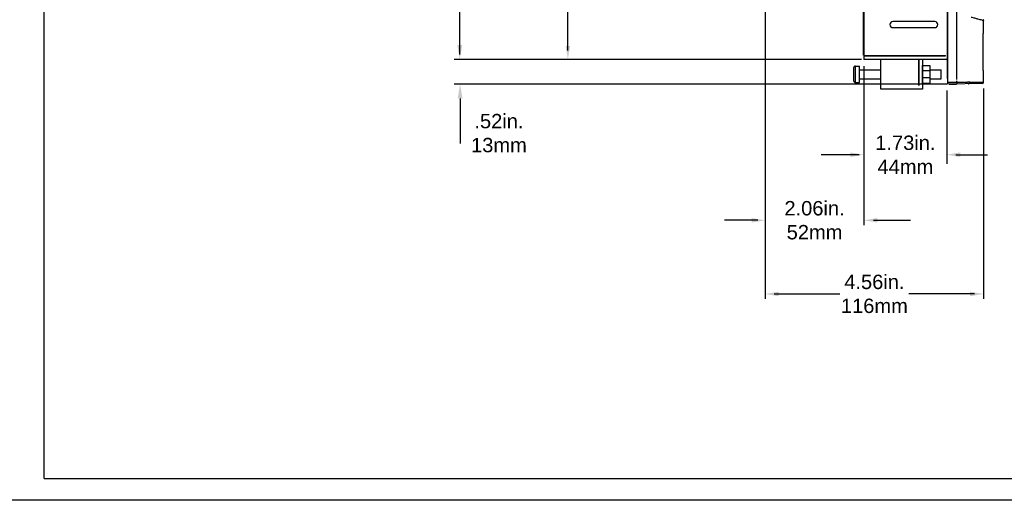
# Model space of a CAD drawing. Extents: x -71 to 52, y -13 to 68.
# Tile 23 of 81: x 17 to 38, y 7 to 17. Entities that reach past the tile are written whole.
import ezdxf

# ---------------------------------------------------------------- set-up
doc = ezdxf.new("R2010")
doc.units = 0
doc.header["$LTSCALE"] = 1.21
doc.header["$MEASUREMENT"] = 0
doc.layers.get('0').update_dxf_attribs({"linetype": 'CONTINUOUS'})
doc.layers.add('AM_5', color=3, linetype='CONTINUOUS', lineweight=15)
for name, color, linetype in [('dim', 5, 'CONTINUOUS'), ('prod', 6, 'CONTINUOUS'), ('UNIT', 7, 'CONTINUOUS')]:
    doc.layers.add(name, color=color, linetype=linetype)
doc.styles.add('arial', font='ARIAL.TTF')
doc.styles.add('arial3', font='ARIAL.TTF', dxfattribs={"height": 0.3})

msp = doc.modelspace()

# ---------------------------------------------------------------- linework, layer by layer
at = {"linetype": 'Continuous'}
for q in [(17.456, 35.395), (51.456, 7.356)]:
    msp.add_line((17.456, 7.356), q, dxfattribs=at)
at = {"color": 7, "linetype": 'Continuous'}
for p, q in [((36.316, 15.713), (36.316, 28.783)), ((36.318, 15.593), (36.318, 28.903)), ((36.318, 15.593), (36.318, 28.903)), ((36.499, 28.81), (36.499, 15.686)), ((36.316, 28.763), (36.316, 15.693)), ((34.56, 16.198), (34.56, 19.166)), ((34.57, 18.108), (34.57, 16.193)), ((36.05, 16.898), (35.175, 16.898)), ((37.068, 16.648), (37.068, 16.924)), ((37.068, 16.648), (37.068, 16.924)), ((35.175, 16.772), (36.05, 16.772)), ((37.068, 16.648), (37.059, 16.648)), ((37.068, 16.648), (37.059, 16.648)), ((37.059, 15.903), (37.059, 16.623)), ((37.059, 15.903), (37.059, 16.623)), ((34.57, 16.193), (36.275, 16.193)), ((34.57, 16.183), (36.275, 16.183)), ((34.57, 16.183), (34.57, 16.108)), ((36.316, 16.108), (34.57, 16.108)), ((34.783, 16.183), (34.792, 16.193)), ((34.92, 15.488), (34.92, 16.098)), ((34.92, 15.488), (34.92, 16.098)), ((34.938, 16.183), (34.929, 16.193)), ((34.98, 16.183), (34.98, 16.193)), ((35.08, 16.193), (35.08, 16.183)), ((35.39, 16.183), (35.39, 16.193)), ((35.49, 16.193), (35.49, 16.183)), ((35.714, 16.108), (35.714, 15.567)), ((35.714, 16.108), (35.714, 15.567)), ((35.716, 15.567), (35.716, 16.108)), ((35.716, 15.567), (35.716, 16.108)), ((35.795, 16.108), (35.795, 15.488)), ((35.795, 16.108), (35.795, 15.488)), ((36.275, 16.183), (36.275, 16.193)), ((34.354, 15.93), (34.354, 15.666)), ((34.394, 15.97), (34.474, 15.97)), ((34.394, 15.626), (34.394, 15.97)), ((34.474, 15.626), (34.474, 15.97)), ((34.474, 15.89), (34.92, 15.89)), ((35.716, 15.938), (35.714, 15.938)), ((35.946, 15.89), (36.18, 15.89)), ((36.18, 15.706), (36.18, 15.89)), ((37.059, 15.878), (37.068, 15.878)), ((37.059, 15.878), (37.068, 15.878)), ((37.068, 15.636), (37.068, 15.878)), ((37.068, 15.636), (37.068, 15.878)), ((34.394, 15.626), (34.474, 15.626)), ((34.474, 15.706), (34.92, 15.706)), ((35.716, 15.658), (35.714, 15.658)), ((35.946, 15.706), (36.18, 15.706)), ((36.32, 15.623), (36.318, 15.623)), ((36.32, 15.593), (36.32, 15.623)), ((35.795, 15.488), (34.92, 15.488)), ((35.795, 15.488), (34.92, 15.488)), ((35.714, 15.567), (35.716, 15.567)), ((35.714, 15.567), (35.716, 15.567)), ((37.039, 15.606), (36.318, 15.593)), ((37.039, 15.606), (36.318, 15.593)), ((36.349, 15.593), (36.349, 15.594)), ((36.349, 15.593), (36.499, 15.593)), ((36.502, 15.596), (36.499, 15.593))]:
    msp.add_line(p, q, dxfattribs=at)
for centre, radius, start, end in [((35.175, 16.835), 0.063, 90, 270), ((36.05, 16.835), 0.063, 270, 90), ((37.053, 16.923), 0.015, 0, 75), ((37.053, 16.923), 0.015, 0, 75), ((34.93, 16.098), 0.01, 90, 180), ((34.394, 15.93), 0.0403, 90, 180), ((34.394, 15.666), 0.0403, 180, 270), ((37.038, 15.636), 0.03, 271, 360), ((37.038, 15.636), 0.03, 271, 360)]:
    msp.add_arc(centre, radius, start, end, dxfattribs=at)
for points, knots in [([(36.807, 16.993), (36.832, 16.987), (36.877, 16.975), (36.94, 16.958), (36.987, 16.945), (37.03, 16.934), (37.043, 16.93), (37.071, 16.923), (37.067, 16.924)], [0, 0, 0, 0, 0.076873, 0.1409486, 0.1922177, 0.230674, 0.2563133, 0.2691336, 0.2691336, 0.2691336, 0.2691336]), ([(37.059, 16.645), (37.059, 16.646), (37.059, 16.647), (37.059, 16.648), (37.059, 16.648), (37.059, 16.648)], [0, 0, 0, 0, 0.001514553, 0.002444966, 0.002760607, 0.002760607, 0.002760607, 0.002760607]), ([(37.059, 16.645), (37.059, 16.646), (37.059, 16.647), (37.059, 16.648), (37.059, 16.648), (37.059, 16.648)], [0, 0, 0, 0, 0.001514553, 0.002444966, 0.002760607, 0.002760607, 0.002760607, 0.002760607]), ([(37.059, 16.623), (37.059, 16.624), (37.059, 16.627), (37.059, 16.631), (37.059, 16.634), (37.059, 16.638), (37.059, 16.641), (37.059, 16.643), (37.059, 16.645), (37.059, 16.645)], [0, 0, 0, 0, 0.00395079, 0.00781627, 0.01146932, 0.01485946, 0.01787344, 0.02044828, 0.02252638, 0.02252638, 0.02252638, 0.02252638]), ([(37.059, 16.623), (37.059, 16.624), (37.059, 16.627), (37.059, 16.631), (37.059, 16.634), (37.059, 16.638), (37.059, 16.641), (37.059, 16.643), (37.059, 16.645), (37.059, 16.645)], [0, 0, 0, 0, 0.00395079, 0.00781627, 0.01146932, 0.01485946, 0.01787344, 0.02044828, 0.02252638, 0.02252638, 0.02252638, 0.02252638]), ([(37.059, 15.88), (37.059, 15.881), (37.059, 15.883), (37.059, 15.885), (37.059, 15.888), (37.059, 15.892), (37.059, 15.895), (37.059, 15.899), (37.059, 15.902), (37.059, 15.903)], [0, 0, 0, 0, 0.0020781, 0.00465294, 0.00766692, 0.01105706, 0.01471011, 0.01857559, 0.02252638, 0.02252638, 0.02252638, 0.02252638]), ([(37.059, 15.88), (37.059, 15.881), (37.059, 15.883), (37.059, 15.885), (37.059, 15.888), (37.059, 15.892), (37.059, 15.895), (37.059, 15.899), (37.059, 15.902), (37.059, 15.903)], [0, 0, 0, 0, 0.0020781, 0.00465294, 0.00766692, 0.01105706, 0.01471011, 0.01857559, 0.02252638, 0.02252638, 0.02252638, 0.02252638]), ([(37.059, 15.878), (37.059, 15.878), (37.059, 15.878), (37.059, 15.879), (37.059, 15.879)], [0, 0, 0, 0, 0.000315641, 0.001246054, 0.001246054, 0.001246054, 0.001246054]), ([(37.059, 15.878), (37.059, 15.878), (37.059, 15.878), (37.059, 15.879), (37.059, 15.879)], [0, 0, 0, 0, 0.000315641, 0.001246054, 0.001246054, 0.001246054, 0.001246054]), ([(36.779, 15.63), (36.777, 15.63), (36.774, 15.63), (36.767, 15.63), (36.757, 15.63), (36.745, 15.63), (36.73, 15.63), (36.712, 15.629), (36.692, 15.629), (36.67, 15.629), (36.646, 15.628), (36.619, 15.628), (36.591, 15.627), (36.561, 15.627), (36.529, 15.626), (36.496, 15.626), (36.462, 15.625), (36.428, 15.625), (36.392, 15.624), (36.356, 15.624), (36.332, 15.623), (36.32, 15.623)], [0, 0, 0, 0, 0.0040538, 0.0109334, 0.0205964, 0.0329824, 0.0480149, 0.0656005, 0.0856299, 0.1079787, 0.1325084, 0.1590664, 0.1874878, 0.217596, 0.2492039, 0.2821152, 0.3161252, 0.3510224, 0.3865903, 0.4226069, 0.4588495, 0.4588495, 0.4588495, 0.4588495]), ([(36.502, 15.662), (36.503, 15.659), (36.504, 15.653), (36.506, 15.644), (36.508, 15.635), (36.508, 15.628), (36.509, 15.62), (36.508, 15.614), (36.508, 15.608), (36.506, 15.603), (36.505, 15.599), (36.503, 15.597), (36.502, 15.596)], [0, 0, 0, 0, 0.00971189, 0.01883009, 0.0273231, 0.03515175, 0.04229516, 0.04873662, 0.05447059, 0.05951228, 0.06390451, 0.06775946, 0.06775946, 0.06775946, 0.06775946]), ([(36.749, 15.6), (36.751, 15.601), (36.754, 15.601), (36.758, 15.602), (36.763, 15.604), (36.767, 15.606), (36.77, 15.609), (36.773, 15.613), (36.776, 15.617), (36.777, 15.621), (36.778, 15.626), (36.779, 15.629), (36.779, 15.63)], [0, 0, 0, 0, 0.00464329, 0.00928716, 0.01393213, 0.01857864, 0.02322693, 0.02787713, 0.03252914, 0.03718271, 0.04183744, 0.04649281, 0.04649281, 0.04649281, 0.04649281]), ([(36.779, 15.63), (36.806, 15.631), (36.856, 15.632), (36.925, 15.633), (36.98, 15.634), (37.021, 15.635), (37.048, 15.635), (37.062, 15.635), (37.067, 15.636)], [0, 0, 0, 0, 0.0822731, 0.1508503, 0.2057225, 0.2468827, 0.2743257, 0.288048, 0.288048, 0.288048, 0.288048])]:
    msp.add_open_spline(points, degree=3, knots=knots, dxfattribs=at)
msp.add_open_spline([(37.059, 15.879), (37.059, 15.879), (37.059, 15.88), (37.059, 15.88)], degree=3, dxfattribs=at)
msp.add_open_spline([(37.059, 15.879), (37.059, 15.879), (37.059, 15.88), (37.059, 15.88)], degree=3, dxfattribs=at)
at = {"layer": 'AM_5'}
msp.add_line((34.57, 15.97), (34.57, 12.649), dxfattribs=at)
at = {"layer": 'dim'}
for p, q in [((26.132, 16.208), (26.132, 21.63)), ((32.508, 20.79), (32.508, 12.649)), ((32.508, 20.79), (32.508, 11.111)), ((28.389, 16.295), (28.389, 18.884)), ((34.52, 16.108), (26.013, 16.108)), ((34.383, 16.108), (28.289, 16.108)), ((34.57, 15.97), (34.57, 12.649)), ((36.299, 15.594), (26.018, 15.594)), ((36.299, 15.456), (36.299, 13.927)), ((37.068, 15.498), (37.068, 11.111)), ((26.139, 15.295), (26.139, 14.351)), ((34.468, 14.118), (33.678, 14.118)), ((36.486, 14.118), (37.15, 14.118)), ((32.357, 12.749), (31.659, 12.749)), ((34.77, 12.749), (35.542, 12.749)), ((32.696, 11.211), (34.069, 11.211)), ((36.881, 11.211), (35.505, 11.211))]:
    msp.add_line(p, q, dxfattribs=at)
for points in [[(26.082, 16.408), (26.182, 16.408), (26.132, 16.108)], [(28.342, 16.389), (28.436, 16.389), (28.389, 16.108)], [(26.089, 15.295), (26.189, 15.295), (26.139, 15.595)], [(34.289, 14.165), (34.289, 14.071), (34.57, 14.118)], [(36.58, 14.165), (36.58, 14.071), (36.299, 14.118)], [(32.227, 12.796), (32.227, 12.702), (32.508, 12.749)], [(34.852, 12.796), (34.852, 12.702), (34.57, 12.749)], [(32.79, 11.258), (32.79, 11.164), (32.508, 11.211)], [(36.787, 11.258), (36.787, 11.164), (37.068, 11.211)]]:
    msp.add_solid(points, dxfattribs=at)
at = {"layer": 'prod', "flags": 128}
msp.add_lwpolyline([(-18.195, 68.137), (52.007, 68.137), (52.007, 6.902), (-18.195, 6.902)], close=True, dxfattribs=at)
at = {"layer": 'UNIT'}
for p, q in [((35.946, 15.871), (35.795, 15.871)), ((35.946, 15.726), (35.795, 15.726))]:
    msp.add_line(p, q, dxfattribs=at)
at = {"layer": 'UNIT', "flags": 128}
msp.add_lwpolyline([(35.795, 15.983), (35.946, 15.983), (35.946, 15.607), (35.795, 15.607)], close=True, dxfattribs=at)

# ---------------------------------------------------------------- texts
at = {"layer": 'dim', "char_height": 0.3, "attachment_point": 5}
for s, insert, style in [('.52in.\\P13mm', (26.95, 14.568), 'arial'), ('\\A1;1.73in.\\P44mm', (35.435, 14.118), 'arial3'), ('\\A1;2.06in.\\P52mm', (33.539, 12.749), 'arial3'), ('\\A1;4.56in.\\P116mm', (34.788, 11.211), 'arial3')]:
    msp.add_mtext(s, dxfattribs=dict(at, insert=insert, style=style))

doc.saveas('drawing.dxf')
